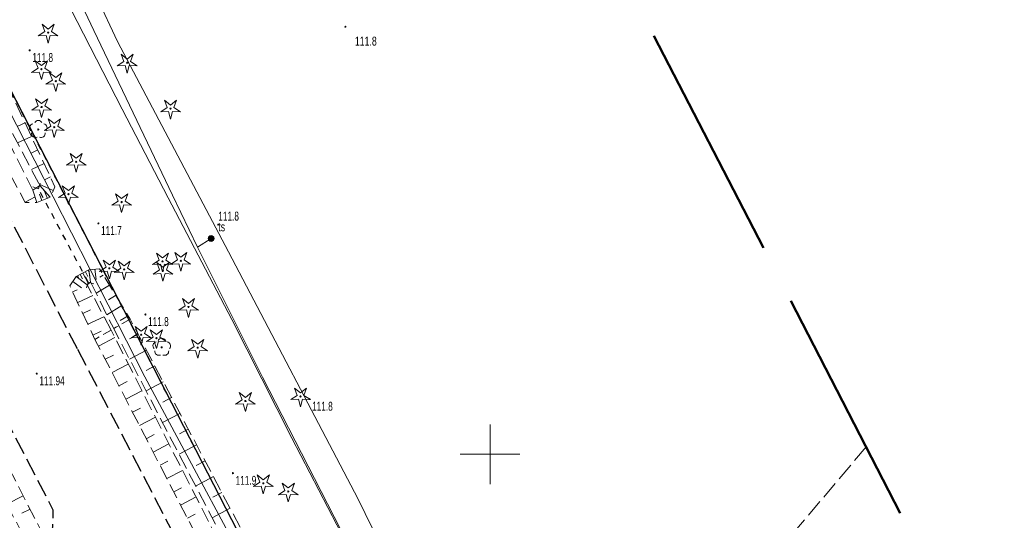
# Model space of a CAD drawing. Header units: metres. Extents: x 7531673 to 7533164, y 5721297 to 5724010.
# Tile 17 of 58: x 7532961 to 7533043, y 5721594 to 5721636. Entities that reach past the tile are written whole.
import ezdxf

# ---------------------------------------------------------------- set-up
doc = ezdxf.new("R2010")
doc.units = ezdxf.units.M
for name, pattern in [('4_SUPT_01', [0]), ('GDE', [0]), ('GUK', [2, 1.5, -0.5]), ('GUZ', [1, 0.5, -0.5]), ('L_0_05', [1.75, 1.25, -0.5]), ('L_0_06', [2, 1.5, -0.5]), ('L_0_09', [2.5, 2, -0.5]), ('L_0_7E', [1, 0.5, -0.5])]:
    doc.linetypes.add(name, pattern=pattern)
doc.layers.get('0').update_dxf_attribs({"color": 252})
for name, color, linetype, lineweight in [('Dzialki', 80, 'GDE', 30), ('jezdnia', 252, 'L_0_06', 18), ('k', 252, 'Continuous', 18), ('Kontury', 252, 'GUK', 18), ('przepust', 252, 'L_0_7E', 35), ('RTPW_T_0', 252, 'Continuous', 15), ('skarpa_nieumocniona', 252, 'L_0_05', 18), ('skarpa_umocniona', 252, 'Continuous', 18), ('SUPT_L_0', 30, '4_SUPT_01', 18), ('SUUT_E_T_1', 7, 'Continuous', 15), ('SUUT_T_0', 7, 'Continuous', 18), ('Uzytki', 252, 'GUZ', 18), ('wysokosci_naturalne', 7, 'Continuous', 18), ('wysokosci_sztuczne', 7, 'Continuous', 18)]:
    doc.layers.add(name, color=color, linetype=linetype, lineweight=lineweight)
doc.layers.add('zakres', color=7, linetype='L_0_09', lineweight=50, true_color=0xff05ff)
doc.styles.get("Standard").update_dxf_attribs({"font": 'arial.ttf'})

# ---------------------------------------------------------------- blocks, each defined once
blk = doc.blocks.new('2_RTPW01')
at = {"linetype": 'Continuous'}
blk.add_circle((0, 0), 0.045, dxfattribs=at)
blk = doc.blocks.new('4_SUUS09')
at = {"color": 30, "linetype": 'Continuous'}
for radius in [0.25, 0.225, 0.2, 0.175, 0.15, 0.125, 0.1, 0.075, 0.05, 0.025, 0.00715]:
    blk.add_circle((0, 0), radius, dxfattribs=at)
blk = doc.blocks.new('L_0_7E_1')
at = {"color": 0, "linetype": 'Continuous', "lineweight": 13, "flags": 128}
for points in [[(0, 0), (-0.7, 0.7)], [(0, 0), (-0.7, -0.7)]]:
    blk.add_lwpolyline(points, dxfattribs=at)
blk = doc.blocks.new('L_0_7E_2')
at = {"color": 0, "linetype": 'Continuous', "lineweight": 13, "flags": 128}
for points in [[(0, 0), (-0.7, 0.7)], [(0, 0), (-0.7, -0.7)]]:
    blk.add_lwpolyline(points, dxfattribs=at)
blk = doc.blocks.new('OBOP01_01')
at = {"linetype": 'Continuous', "lineweight": 18}
blk.add_hatch(color=0, dxfattribs=at).paths.add_polyline_path([(0, -0.1, 1), (0, 0.1, 1)])
at = {"color": 0, "linetype": 'Continuous', "lineweight": 18, "flags": 128}
blk.add_lwpolyline([(0, -1.74), (-0.35, -0.48), (-1.65, -0.54), (-0.57, 0.18), (-1.02, 1.4), (0, 0.6), (1.02, 1.4), (0.57, 0.18), (1.65, -0.54), (0.35, -0.48), (0, -1.74)], dxfattribs=at)
at = {"color": 0, "linetype": 'Continuous', "lineweight": 18}
blk.add_circle((0, 0), 0.1, dxfattribs=at)
blk = doc.blocks.new('OBOP02_01')
at = {"linetype": 'Continuous', "lineweight": 18}
blk.add_hatch(color=0, dxfattribs=at).paths.add_polyline_path([(0, -0.1, 1), (0, 0.1, 1)])
at = {"color": 0, "linetype": 'Continuous', "lineweight": 18}
blk.add_circle((0, 0), 0.1, dxfattribs=at)
for centre, radius, start, end in [((-0.77, 0.25), 0.7, 101.6336, 222.6627), ((0, 0.8), 0.7, 29.8459, 150.1541), ((0.77, 0.25), 0.7, 317.3373, 78.3664), ((-0.46, -0.64), 0.71, 174.3693, 292.5572), ((0.46, -0.64), 0.71, 247.4428, 5.6307)]:
    blk.add_arc(centre, radius, start, end, dxfattribs=at)
blk = doc.blocks.new('RTPW01')
at = {"linetype": 'Continuous', "lineweight": 13}
blk.add_hatch(color=0, dxfattribs=at).paths.add_polyline_path([(0, -0.09, 1), (0, 0.09, 1)])
at = {"color": 0, "linetype": 'Continuous', "lineweight": 13}
blk.add_circle((0, 0), 0.0906, dxfattribs=at)
blk = doc.blocks.new('RTPW02')
at = {"linetype": 'Continuous', "lineweight": 13}
blk.add_hatch(color=0, dxfattribs=at).paths.add_polyline_path([(0, -0.09, 1), (0, 0.09, 1)])
at = {"color": 0, "linetype": 'Continuous', "lineweight": 13}
blk.add_circle((0, 0), 0.0906, dxfattribs=at)

msp = doc.modelspace()

# ---------------------------------------------------------------- linework, layer by layer
at = {"layer": 'Dzialki'}
msp.add_line((7532904.4, 5721737.88), (7532994.4, 5721563.34), dxfattribs=at)
at = {"layer": 'jezdnia', "color": 251, "lineweight": 30, "flags": 128}
for points in [[(7532965.41, 5721608.83), (7532950.56, 5721637.5), (7532938.49, 5721660.78), (7532928.32, 5721680.42), (7532916.09, 5721703.96), (7532900.52, 5721734.01), (7532886.19, 5721761.61), (7532873.62, 5721785.82), (7532859.64, 5721812.77), (7532841.13, 5721848.28), (7532831.83, 5721866.21), (7532817.03, 5721894.56), (7532808.94, 5721910.2), (7532796.93, 5721933.25), (7532784.88, 5721956.37), (7532772.95, 5721979.29), (7532760.06, 5722004), (7532748.78, 5722025.57), (7532736.83, 5722048.64), (7532730.53, 5722060.69), (7532724.03, 5722073.21), (7532718.51, 5722083.95), (7532712.64, 5722095.2), (7532705.94, 5722108), (7532694.05, 5722130.93), (7532684.98, 5722148.36), (7532678.5, 5722160.87), (7532671.37, 5722174.56), (7532661.79, 5722192.96), (7532652.83, 5722210.22), (7532652.15, 5722211.63), (7532648.99, 5722218.17), (7532642.87, 5722230.85), (7532635.3, 5722246.57), (7532628.61, 5722259.73)], [(7532992.81, 5721555.95), (7532980.58, 5721579.62), (7532965.41, 5721608.83)], [(7532958.36, 5721604.94), (7532963.35, 5721595.35), (7532963.29, 5721593.55), (7532962.9, 5721591.49), (7532962.01, 5721589.71), (7532960.8, 5721588.26), (7532958.42, 5721586.64), (7532955.59, 5721585.39), (7532952.29, 5721585.14)]]:
    msp.add_lwpolyline(points, dxfattribs=at)
at = {"layer": 'k', "linetype": 'Continuous', "lineweight": 18, "flags": 128}
for points in [[(7533000, 5721597.5), (7533000, 5721602.5)], [(7532997.5, 5721600), (7533002.5, 5721600)]]:
    msp.add_lwpolyline(points, dxfattribs=at)
at = {"layer": 'Kontury'}
msp.add_line((7533031.519, 5721600.619), (7532998.65, 5721561.72), dxfattribs=at)
at = {"layer": 'przepust', "color": 24, "lineweight": 30, "flags": 128}
msp.add_lwpolyline([(7532966.3, 5721614.43), (7532962.13, 5721622.26)], dxfattribs=at)
at = {"layer": 'skarpa_nieumocniona', "color": 252, "lineweight": 18, "flags": 128}
for points in [[(7532961.67, 5721622.14), (7532962, 5721621.09), (7532961.03, 5721621.09), (7532951.91, 5721638.23), (7532939.8, 5721661.73), (7532929.73, 5721680.98), (7532917.5, 5721704.61), (7532901.95, 5721734.49), (7532887.47, 5721762.36), (7532875.07, 5721786.33), (7532860.99, 5721813.57), (7532842.68, 5721848.69), (7532833.18, 5721867.32), (7532818.32, 5721895.36), (7532810.37, 5721910.9), (7532798.26, 5721933.95), (7532786.31, 5721956.94), (7532774.3, 5721980.18), (7532761.41, 5722004.49), (7532750.13, 5722026.27), (7532737.8, 5722049.65), (7532738.01, 5722051.04), (7532739.12, 5722050.38), (7532764.53, 5722006.8), (7532776.5, 5721982.13), (7532788.51, 5721958.32), (7532800.65, 5721935.34), (7532812.53, 5721911.89), (7532820.3, 5721896.86), (7532835.54, 5721868.31), (7532844.58, 5721849.77), (7532862.31, 5721814.56), (7532876.71, 5721787.27), (7532888.92, 5721763.37), (7532903.28, 5721735.41), (7532918.84, 5721705.46), (7532931.02, 5721681.65), (7532940.92, 5721662.77), (7532953.3, 5721638.65)], [(7532962.26, 5721622.52), (7532963.12, 5721621.54), (7532963.52, 5721622.41), (7532955.37, 5721639.82), (7532942.82, 5721663.28), (7532932.9, 5721682.64), (7532920.65, 5721706.7), (7532904.91, 5721736.52), (7532890.43, 5721764.28), (7532878.17, 5721788.04), (7532863.2, 5721815.34), (7532857.55, 5721825.6), (7532862.83, 5721815.03), (7532877.03, 5721787.39), (7532889.17, 5721763.53), (7532903.69, 5721735.54), (7532919.17, 5721705.6), (7532931.36, 5721681.67), (7532941.16, 5721662.88), (7532953.63, 5721638.89)], [(7532966.37, 5721615.45), (7532967.25, 5721615.55), (7532969.82, 5721611.32), (7532968.44, 5721610.53), (7532966.5, 5721614.44)], [(7532968.22, 5721610.41), (7532966.23, 5721614.19), (7532965.3, 5721614.89), (7532964.76, 5721614.12), (7532966.87, 5721609.63)], [(7532995.73, 5721557.81), (7532996.43, 5721557.06), (7532996.58, 5721558.51), (7532985.06, 5721582.52), (7532969.82, 5721611.32), (7532968.44, 5721610.53), (7532983.58, 5721581.48)], [(7532994.3, 5721557.01), (7532995.57, 5721556.59), (7532995.28, 5721557.84), (7532983.1, 5721581.21), (7532968.22, 5721610.41), (7532966.87, 5721609.63), (7532982.04, 5721580.3)], [(7532962.04, 5721591.42), (7532962.54, 5721592.35), (7532962.48, 5721593.36), (7532956.82, 5721604.38), (7532955.59, 5721603.34), (7532960.92, 5721593.07), (7532961.73, 5721592.12)]]:
    msp.add_lwpolyline(points, close=True, dxfattribs=at)
at = {"layer": 'skarpa_nieumocniona', "color": 252, "linetype": 'Continuous', "lineweight": 18, "flags": 128}
for points in [[(7532961.01, 5721627.771), (7532960.402, 5721627.486)], [(7532961.54, 5721626.639), (7532960.377, 5721626.095)], [(7532962.07, 5721625.507), (7532961.515, 5721625.247)], [(7532962.6, 5721624.375), (7532961.544, 5721623.881)], [(7532963.381, 5721622.109), (7532962.194, 5721622.649)], [(7532963.13, 5721623.243), (7532962.629, 5721623.008)], [(7532961.017, 5721621.124), (7532961.846, 5721621.566)], [(7532966.868, 5721615.51), (7532966.967, 5721614.662)], [(7532965.014, 5721614.479), (7532965.739, 5721613.962)], [(7532967.568, 5721615.027), (7532967.267, 5721614.844)], [(7532964.999, 5721613.614), (7532965.369, 5721613.788)], [(7532968.087, 5721614.172), (7532966.966, 5721613.491)], [(7532965.424, 5721612.709), (7532966.696, 5721613.306)], [(7532968.606, 5721613.317), (7532968.01, 5721612.955)], [(7532965.849, 5721611.804), (7532966.505, 5721612.112)], [(7532969.125, 5721612.463), (7532967.86, 5721611.694)], [(7532966.273, 5721610.898), (7532967.627, 5721611.534)], [(7532969.644, 5721611.608), (7532968.976, 5721611.202)], [(7532966.698, 5721609.993), (7532967.396, 5721610.32)], [(7532967.155, 5721609.076), (7532968.534, 5721609.789)], [(7532970.484, 5721610.063), (7532969.779, 5721609.689)], [(7532971.186, 5721608.737), (7532969.766, 5721607.985)], [(7532967.73, 5721607.965), (7532968.416, 5721608.32)], [(7532968.304, 5721606.855), (7532969.669, 5721607.561)], [(7532971.888, 5721607.411), (7532971.174, 5721607.033)], [(7532968.878, 5721605.745), (7532969.558, 5721606.096)], [(7532972.589, 5721606.085), (7532971.153, 5721605.325)], [(7532969.453, 5721604.635), (7532970.805, 5721605.334)], [(7532973.291, 5721604.759), (7532972.568, 5721604.377)], [(7532970.027, 5721603.524), (7532970.7, 5721603.872)], [(7532970.601, 5721602.414), (7532971.94, 5721603.107)], [(7532973.992, 5721603.434), (7532972.539, 5721602.665)], [(7532974.694, 5721602.108), (7532973.963, 5721601.721)], [(7532971.176, 5721601.304), (7532971.842, 5721601.648)], [(7532971.75, 5721600.194), (7532973.075, 5721600.879)], [(7532975.396, 5721600.782), (7532973.926, 5721600.004)], [(7532972.324, 5721599.083), (7532972.983, 5721599.424)], [(7532976.097, 5721599.456), (7532975.358, 5721599.065)], [(7532972.898, 5721597.973), (7532974.211, 5721598.652)], [(7532976.799, 5721598.13), (7532975.312, 5721597.344)], [(7532973.473, 5721596.863), (7532974.125, 5721597.2)], [(7532960.855, 5721596.524), (7532959.49, 5721595.823)], [(7532974.047, 5721595.752), (7532975.346, 5721596.424)], [(7532977.501, 5721596.805), (7532976.753, 5721596.409)], [(7532961.426, 5721595.412), (7532960.746, 5721595.063)], [(7532978.202, 5721595.479), (7532976.699, 5721594.683)], [(7532974.621, 5721594.642), (7532975.267, 5721594.976)]]:
    msp.add_lwpolyline(points, dxfattribs=at)
at = {"layer": 'skarpa_umocniona', "color": 252, "linetype": 'Continuous', "lineweight": 18, "flags": 128}
for points in [[(7532961.67, 5721622.14), (7532962.26, 5721622.52), (7532963.12, 5721621.54), (7532962, 5721621.09)], [(7532965.3, 5721614.89), (7532966.37, 5721615.45), (7532966.5, 5721614.44), (7532966.23, 5721614.19)]]:
    msp.add_lwpolyline(points, close=True, dxfattribs=at)
for points in [[(7532962.426, 5721621.261), (7532962.208, 5721621.804)], [(7532962.89, 5721621.447), (7532962.626, 5721622.106)], [(7532965.636, 5721615.062), (7532965.825, 5721614.707)], [(7532965.857, 5721615.179), (7532966.334, 5721614.281)], [(7532966.078, 5721615.297), (7532966.281, 5721614.913)], [(7532966.298, 5721615.414), (7532966.399, 5721615.224)], [(7532965.415, 5721614.945), (7532965.541, 5721614.708)]]:
    msp.add_lwpolyline(points, dxfattribs=at)
at = {"layer": 'SUPT_L_0', "linetype": '4_SUPT_01'}
for p, q in [((7532962.27, 5721645.01), (7532966.78, 5721635.51)), ((7532961.87, 5721643.13), (7532965.38, 5721636.26)), ((7532965.16, 5721642.37), (7532968.75, 5721634.59)), ((7532965.38, 5721636.26), (7532969.14, 5721628.92)), ((7532966.78, 5721635.51), (7532973.38, 5721621.71)), ((7532968.75, 5721634.59), (7532978.06, 5721616.98)), ((7532958.44, 5721631.22), (7532971.05, 5721606.48)), ((7532969.14, 5721628.92), (7532973.01, 5721621.5)), ((7532973.38, 5721621.71), (7532975.48, 5721617.36)), ((7532973.01, 5721621.5), (7532978.34, 5721611.29)), ((7532975.48, 5721617.36), (7532976.61, 5721618.09)), ((7532975.48, 5721617.36), (7532980.91, 5721606.47)), ((7532978.06, 5721616.98), (7532988.94, 5721596.23)), ((7532978.34, 5721611.29), (7532983.38, 5721601.34)), ((7532971.05, 5721606.48), (7532985.11, 5721580.34)), ((7532980.91, 5721606.47), (7532992.07, 5721584.8)), ((7532983.38, 5721601.34), (7532989.49, 5721589.62)), ((7532988.94, 5721596.23), (7532991.27, 5721591.5))]:
    msp.add_line(p, q, dxfattribs=at)
at = {"layer": 'Uzytki'}
msp.add_line((7532994.4, 5721563.34), (7532633.53, 5722263.15), dxfattribs=at)
at = {"layer": 'wysokosci_naturalne', "color": 252}
for p in [(7532961.4, 5721633.85), (7532967.16, 5721619.35), (7532977.21, 5721619.25), (7532971.1, 5721611.72), (7532984.85, 5721604.63), (7532978.44, 5721598.42)]:
    msp.add_point(p, dxfattribs=at)
at = {"layer": 'wysokosci_sztuczne', "color": 252}
msp.add_point((7532961.99, 5721606.76), dxfattribs=at)
at = {"layer": 'zakres', "color": 6, "lineweight": 50, "ltscale": 10}
msp.add_lwpolyline([(7531711.141, 5723861.321), (7531927.66, 5723451.28), (7532248.91, 5722837.99), (7532655.42, 5722066.69), (7533061.63, 5721296.897), (7533163.777, 5721347.417), (7533045.85, 5721572.87), (7532868.05, 5721917.16), (7532735.17, 5722175.75), (7532682.943, 5722276.17), (7532755.64, 5722321.457), (7532723.063, 5722383.635), (7532650.279, 5722338.293), (7532322.07, 5722954.54), (7532208.28, 5723169.59), (7531836.585, 5723882.952), (7531911.571, 5723950.835), (7531857.881, 5724010.143), (7531797.896, 5723955.84), (7531782.573, 5723984.683), (7531673.371, 5723932.85)], close=True, dxfattribs=at)

# ---------------------------------------------------------------- block references
at = {"color": 74, "linetype": 'Continuous', "xscale": 0.5, "yscale": 0.5, "zscale": 0.5}
for name, p in [('OBOP01_01', (7532962.945, 5721635.337)), ('OBOP01_01', (7532969.571, 5721632.819)), ('OBOP01_01', (7532962.381, 5721632.27)), ('OBOP01_01', (7532963.583, 5721631.276)), ('OBOP01_01', (7532962.397, 5721629.103)), ('OBOP01_01', (7532973.209, 5721628.966)), ('OBOP02_01', (7532962.121, 5721627.223)), ('OBOP01_01', (7532963.46, 5721627.418)), ('OBOP01_01', (7532965.297, 5721624.509)), ('OBOP01_01', (7532964.645, 5721621.803)), ('OBOP01_01', (7532969.109, 5721621.137)), ('OBOP01_01', (7532972.533, 5721616.169)), ('OBOP01_01', (7532974.066, 5721616.21)), ('OBOP01_01', (7532968.082, 5721615.584)), ('OBOP01_01', (7532969.322, 5721615.498)), ('OBOP01_01', (7532972.573, 5721615.379)), ('OBOP01_01', (7532974.717, 5721612.347)), ('OBOP01_01', (7532970.747, 5721610.025)), ('OBOP01_01', (7532972.023, 5721609.734)), ('OBOP02_01', (7532972.468, 5721608.97)), ('OBOP01_01', (7532975.485, 5721608.935)), ('OBOP01_01', (7532979.484, 5721604.468)), ('OBOP01_01', (7532984.109, 5721604.853)), ('OBOP01_01', (7532980.985, 5721597.57)), ('OBOP01_01', (7532983.082, 5721596.879))]:
    msp.add_blockref(name, p, dxfattribs=at)
at = {"layer": 'przepust', "color": 24, "linetype": 'Continuous', "lineweight": 50, "xscale": 0.5, "yscale": 0.5, "zscale": 0.5, "rotation": 298.04}
msp.add_blockref('L_0_7E_2', (7532962.13, 5721622.26), dxfattribs=at)
at = {"layer": 'przepust', "color": 252, "linetype": 'Continuous', "xscale": 0.4999999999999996, "yscale": 0.4999999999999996, "zscale": 0.4999999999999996, "rotation": 118.04}
msp.add_blockref('L_0_7E_1', (7532966.3, 5721614.43), dxfattribs=at)
at = {"layer": 'RTPW_T_0'}
msp.add_blockref('2_RTPW01', (7532987.87, 5721635.83), dxfattribs=at)
at = {"layer": 'SUUT_T_0', "color": 30}
msp.add_blockref('4_SUUS09', (7532976.61, 5721618.09), dxfattribs=at)
at = {"layer": 'wysokosci_naturalne', "color": 252, "linetype": 'Continuous', "xscale": 0.5, "yscale": 0.5, "zscale": 0.5}
for p in [(7532961.4, 5721633.85), (7532967.16, 5721619.35), (7532977.21, 5721619.25), (7532971.1, 5721611.72), (7532984.85, 5721604.63), (7532978.44, 5721598.42)]:
    msp.add_blockref('RTPW01', p, dxfattribs=at)
at = {"layer": 'wysokosci_sztuczne', "color": 252, "linetype": 'Continuous', "xscale": 0.5, "yscale": 0.5, "zscale": 0.5}
msp.add_blockref('RTPW02', (7532961.99, 5721606.76), dxfattribs=at)

# ---------------------------------------------------------------- texts
at = {"layer": 'RTPW_T_0', "width": 0.7}
msp.add_text('111.8', height=0.75, dxfattribs=at).set_placement((7532988.66, 5721634.25))
at = {"layer": 'SUUT_E_T_1', "color": 30, "width": 0.7}
msp.add_text('ts', height=0.75, dxfattribs=at).set_placement((7532977.21, 5721618.69))
at = {"layer": 'wysokosci_naturalne', "color": 252, "lineweight": 15, "width": 0.66}
for s, p in [('111.8', (7532961.625, 5721632.875)), ('111.8', (7532977.212, 5721619.587)), ('111.7', (7532967.385, 5721618.375)), ('111.8', (7532971.325, 5721610.745)), ('111.8', (7532985.075, 5721603.655)), ('111.9', (7532978.665, 5721597.445))]:
    msp.add_text(s, height=0.75, dxfattribs=at).set_placement(p)
at = {"layer": 'wysokosci_sztuczne', "color": 252, "lineweight": 15, "width": 0.66}
msp.add_text('111.94', height=0.75, dxfattribs=at).set_placement((7532962.215, 5721605.785))

doc.saveas('drawing.dxf')
